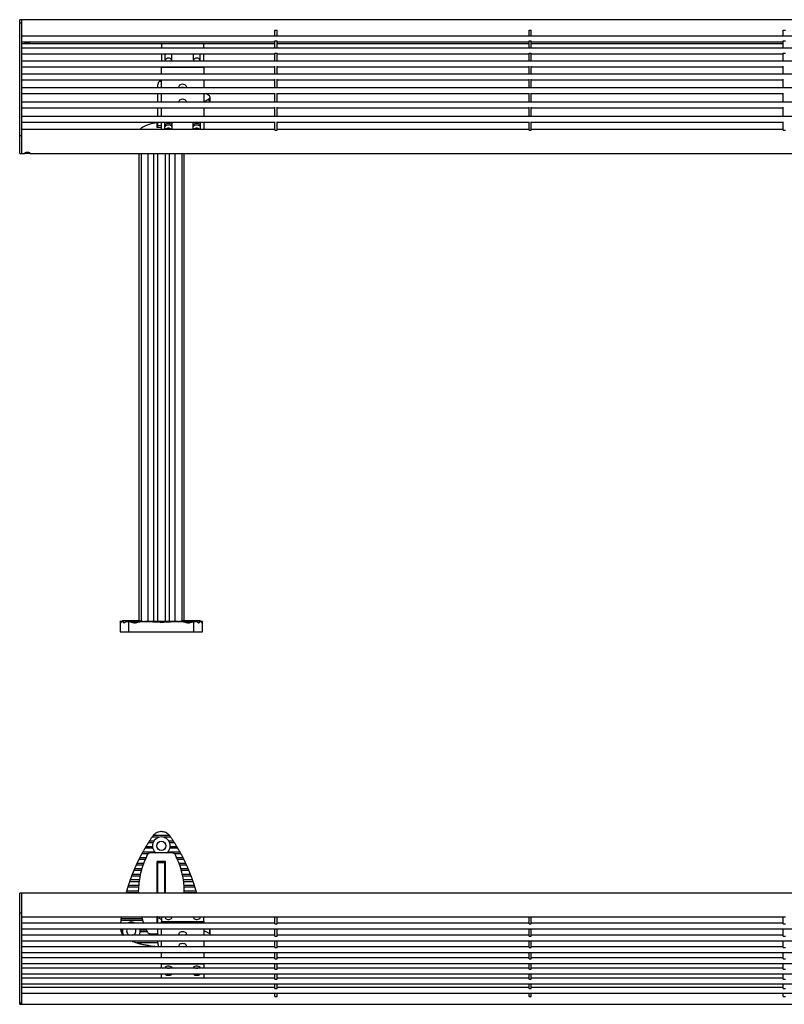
# Model space of a CAD drawing. Header units: millimetres. Extents: x 41 to 288, y 99 to 238.
# Tile 1 of 3: x 41 to 149, y 99 to 238. Entities that reach past the tile are written whole.
import ezdxf

# ---------------------------------------------------------------- set-up
doc = ezdxf.new("R2010")
doc.units = ezdxf.units.MM

msp = doc.modelspace()

# ---------------------------------------------------------------- linework, layer by layer
at = {"color": 7, "linetype": 'Continuous', "lineweight": 25}
for p, q in [((41.45, 238.37), (41.15, 238.37)), ((41.15, 237.95), (41.15, 238.37)), ((41.15, 237.95), (41.45, 237.95)), ((41.15, 222.01), (41.15, 237.95)), ((220.85, 238.37), (41.45, 238.37)), ((41.45, 237.95), (41.45, 238.37)), ((41.45, 238.26), (41.45, 238.37)), ((41.45, 237.95), (41.45, 238.26)), ((41.45, 222.01), (41.45, 237.95)), ((77.18, 236.91), (77.48, 236.91)), ((77.18, 236.07), (77.18, 236.91)), ((77.48, 236.07), (77.48, 236.91)), ((113.06, 236.91), (113.36, 236.91)), ((113.06, 236.07), (113.06, 236.91)), ((113.36, 236.07), (113.36, 236.91)), ((148.94, 236.91), (149.24, 236.91)), ((148.94, 236.07), (148.94, 236.91)), ((220.85, 236.07), (41.45, 236.07)), ((41.45, 235.27), (77.18, 235.27)), ((41.45, 235), (41.94, 235)), ((42.56, 235), (77.18, 235)), ((61.15, 235), (61.15, 234.34)), ((67.15, 234.34), (67.15, 235)), ((77.18, 235.39), (77.48, 235.39)), ((77.18, 234.34), (77.18, 235.39)), ((77.48, 234.34), (77.48, 235.39)), ((77.48, 235.27), (113.06, 235.27)), ((77.48, 235), (113.06, 235)), ((113.06, 235.39), (113.36, 235.39)), ((113.06, 234.34), (113.06, 235.39)), ((113.36, 234.34), (113.36, 235.39)), ((113.36, 235.27), (148.94, 235.27)), ((113.36, 235), (148.94, 235)), ((148.94, 235.39), (149.24, 235.39)), ((148.94, 234.34), (148.94, 235.39)), ((220.85, 234.34), (41.45, 234.34)), ((41.45, 233.54), (77.18, 233.54)), ((61.15, 233.54), (61.15, 232.54)), ((61.65, 233.54), (61.65, 232.77)), ((62.65, 232.77), (62.65, 233.54)), ((65.65, 233.54), (65.65, 232.77)), ((66.65, 232.77), (66.65, 233.54)), ((67.15, 232.54), (67.15, 233.54)), ((77.18, 233.64), (77.48, 233.64)), ((77.18, 232.54), (77.18, 233.64)), ((77.48, 232.54), (77.48, 233.64)), ((77.48, 233.54), (113.06, 233.54)), ((113.06, 233.64), (113.36, 233.64)), ((113.06, 232.54), (113.06, 233.64)), ((113.36, 232.54), (113.36, 233.64)), ((113.36, 233.54), (148.94, 233.54)), ((148.94, 233.64), (149.24, 233.64)), ((148.94, 232.54), (148.94, 233.64)), ((220.85, 232.54), (41.45, 232.54)), ((41.45, 231.74), (77.18, 231.74)), ((220.85, 230.67), (41.45, 230.67)), ((61.15, 231.74), (61.15, 231.66)), ((61.15, 230.67), (61.15, 231.66)), ((61.15, 231.66), (67.15, 231.66)), ((67.15, 231.74), (67.15, 231.66)), ((67.15, 231.66), (67.15, 230.67)), ((77.18, 230.67), (77.18, 231.83)), ((77.48, 230.67), (77.48, 231.83)), ((77.48, 231.74), (113.06, 231.74)), ((113.06, 230.67), (113.06, 231.83)), ((113.36, 230.67), (113.36, 231.83)), ((113.36, 231.74), (148.94, 231.74)), ((148.94, 230.67), (148.94, 231.83)), ((41.45, 229.87), (77.18, 229.87)), ((61.15, 228.74), (61.15, 229.87)), ((67.15, 229.87), (67.15, 228.74)), ((77.18, 228.74), (77.18, 229.96)), ((77.48, 228.74), (77.48, 229.96)), ((77.48, 229.87), (113.06, 229.87)), ((113.06, 228.74), (113.06, 229.96)), ((113.36, 228.74), (113.36, 229.96)), ((113.36, 229.87), (148.94, 229.87)), ((148.94, 228.74), (148.94, 229.96)), ((220.85, 228.74), (41.45, 228.74)), ((41.45, 227.94), (77.18, 227.94)), ((60.65, 228.74), (60.65, 229.2)), ((60.65, 226.75), (60.65, 227.94)), ((61.15, 226.75), (61.15, 227.94)), ((64.21, 228.8), (64.06, 228.8)), ((67.15, 227.94), (67.15, 226.75)), ((67.94, 227.62), (67.43, 227.94)), ((77.18, 226.75), (77.18, 228.02)), ((77.48, 226.75), (77.48, 228.02)), ((77.48, 227.94), (113.06, 227.94)), ((113.06, 226.75), (113.06, 228.02)), ((113.36, 226.75), (113.36, 228.02)), ((113.36, 227.94), (148.94, 227.94)), ((148.94, 226.75), (148.94, 228.02)), ((220.85, 226.75), (41.45, 226.75)), ((68.03, 226.82), (68.03, 227.44)), ((41.45, 225.95), (77.18, 225.95)), ((60.65, 224.7), (60.65, 225.95)), ((61.15, 224.7), (61.15, 225.95)), ((67.15, 225.95), (67.15, 224.7)), ((77.18, 224.7), (77.18, 226.03)), ((77.48, 224.7), (77.48, 226.03)), ((77.48, 225.95), (113.06, 225.95)), ((113.06, 224.7), (113.06, 226.03)), ((113.36, 224.7), (113.36, 226.03)), ((113.36, 225.95), (148.94, 225.95)), ((148.94, 224.7), (148.94, 226.03)), ((220.85, 224.7), (41.45, 224.7)), ((41.45, 223.9), (77.18, 223.9)), ((60.65, 223.39), (60.65, 223.9)), ((61.15, 222.88), (61.15, 223.9)), ((61.65, 222.88), (61.65, 223.76)), ((62.65, 223.76), (62.65, 222.88)), ((65.65, 222.88), (65.65, 223.76)), ((66.65, 223.76), (66.65, 222.88)), ((67.15, 223.9), (67.15, 222.88)), ((77.18, 222.78), (77.18, 223.98)), ((77.48, 222.78), (77.48, 223.98)), ((77.48, 223.9), (113.06, 223.9)), ((113.06, 222.78), (113.06, 223.98)), ((113.36, 222.78), (113.36, 223.98)), ((113.36, 223.9), (148.94, 223.9)), ((148.94, 222.78), (148.94, 223.98)), ((77.18, 222.88), (41.45, 222.88)), ((60.55, 223.18), (61.13, 223.19)), ((60.65, 223.18), (60.55, 223.18)), ((61.15, 223.39), (60.65, 223.39)), ((60.65, 223.18), (60.65, 223.39)), ((77.18, 222.78), (77.48, 222.78)), ((113.06, 222.88), (77.48, 222.88)), ((113.06, 222.78), (113.36, 222.78)), ((148.94, 222.88), (113.36, 222.88)), ((148.94, 222.78), (149.24, 222.78)), ((41.15, 222.01), (41.45, 222.01)), ((41.15, 219.51), (41.15, 222.01)), ((41.45, 219.51), (41.45, 222.01)), ((41.15, 219.51), (41.45, 219.51)), ((41.45, 219.51), (41.94, 219.51)), ((42.56, 219.51), (219.74, 219.51)), ((57.95, 219.51), (57.95, 153.57)), ((60.6, 219.51), (60.6, 153.46)), ((61.7, 219.51), (61.7, 153.46)), ((64.35, 153.57), (64.35, 219.51)), ((55.57, 153.46), (55.35, 153.46)), ((55.35, 153.41), (55.35, 153.45)), ((55.35, 153.41), (55.35, 151.97)), ((55.71, 153.46), (55.59, 153.46)), ((55.65, 153.57), (55.65, 153.46)), ((55.65, 153.57), (58.15, 153.57)), ((55.83, 153.33), (55.77, 153.33)), ((56.47, 153.46), (56.37, 153.46)), ((56.58, 151.97), (56.58, 153.44)), ((58.59, 153.46), (57.33, 153.46)), ((58.15, 153.46), (58.15, 153.57)), ((63.47, 153.46), (58.81, 153.46)), ((64.97, 153.46), (63.6, 153.46)), ((64.15, 153.57), (64.15, 153.46)), ((64.15, 153.57), (66.65, 153.57)), ((65.72, 151.97), (65.72, 153.44)), ((65.92, 153.46), (65.83, 153.46)), ((66.52, 153.33), (66.46, 153.33)), ((66.7, 153.46), (66.59, 153.46)), ((66.65, 153.46), (66.65, 153.57)), ((66.95, 153.46), (66.73, 153.46)), ((66.95, 151.97), (66.95, 153.41)), ((55.35, 151.97), (56.58, 151.97)), ((56.58, 151.97), (65.72, 151.97)), ((65.72, 151.97), (66.95, 151.97)), ((60.09, 122.46), (59.45, 122.46)), ((60.86, 123.01), (59.82, 123.01)), ((62.31, 123.24), (59.99, 123.24)), ((62.48, 123.01), (61.44, 123.01)), ((62.85, 122.46), (62.21, 122.46)), ((60.28, 120.89), (58.51, 120.89)), ((59.95, 121.44), (58.82, 121.44)), ((59.9, 121.67), (58.96, 121.67)), ((59.98, 122.22), (59.3, 122.22)), ((63.79, 120.89), (62.01, 120.89)), ((63, 122.22), (62.32, 122.22)), ((63.48, 121.44), (62.35, 121.44)), ((63.34, 121.67), (62.39, 121.67)), ((62.69, 120.79), (59.61, 120.79)), ((61.13, 119.59), (60.55, 119.57)), ((61.17, 119.59), (61.13, 119.59)), ((61.75, 119.57), (61.17, 119.59)), ((60.55, 118.43), (60.65, 118.43)), ((60.65, 118.15), (60.55, 118.16)), ((61.65, 119.41), (60.65, 119.41)), ((60.65, 115.13), (60.65, 119.41)), ((61.65, 115.13), (61.65, 119.41)), ((61.65, 118.43), (61.75, 118.43)), ((61.75, 118.16), (61.65, 118.15)), ((58.18, 117.51), (56.94, 117.51)), ((60.65, 118.05), (60.55, 118.03)), ((60.63, 117.34), (60.55, 117.34)), ((60.63, 115.13), (60.63, 117.34)), ((61.75, 118.03), (61.65, 118.05)), ((61.67, 115.13), (61.67, 117.34)), ((61.67, 117.34), (61.75, 117.34)), ((65.36, 117.51), (64.12, 117.51)), ((60.63, 116.14), (60.65, 116.15)), ((61.65, 116.12), (61.67, 116.12)), ((61.67, 115.88), (61.65, 115.89)), ((41.45, 115.13), (41.15, 115.13)), ((41.15, 112.33), (41.15, 115.13)), ((220.85, 115.13), (41.45, 115.13)), ((41.45, 112.33), (41.45, 115.13)), ((41.45, 112.83), (41.45, 115.13)), ((56.17, 115.16), (56.17, 115.13)), ((41.45, 112.33), (41.45, 112.83)), ((41.15, 112.33), (41.45, 112.33)), ((41.15, 99.63), (41.15, 112.33)), ((41.45, 99.63), (41.45, 112.33)), ((41.45, 111.76), (77.18, 111.76)), ((58.56, 111.24), (55.43, 111.24)), ((58.36, 111.76), (58.65, 110.87)), ((60.55, 110.87), (60.55, 111.76)), ((60.65, 111.76), (60.55, 111.76)), ((60.65, 110.87), (60.65, 111.76)), ((61.15, 111.76), (61.15, 111.12)), ((61.65, 111.76), (61.65, 111.72)), ((62.65, 111.72), (62.65, 111.76)), ((65.65, 111.76), (65.65, 111.72)), ((66.65, 111.72), (66.65, 111.76)), ((67.15, 111.12), (67.15, 111.76)), ((77.18, 111.78), (77.48, 111.78)), ((77.18, 110.76), (77.18, 111.78)), ((77.48, 110.76), (77.48, 111.78)), ((77.48, 111.76), (113.06, 111.76)), ((113.06, 111.78), (113.36, 111.78)), ((113.06, 110.76), (113.06, 111.78)), ((113.36, 110.76), (113.36, 111.78)), ((113.36, 111.76), (148.94, 111.76)), ((148.94, 111.78), (149.24, 111.78)), ((148.94, 110.76), (148.94, 111.78)), ((77.18, 110.87), (41.45, 110.87)), ((41.45, 110.07), (220.85, 110.07)), ((55.66, 109.9), (55.4, 109.9)), ((58.98, 110.07), (59.16, 109.67)), ((60.65, 109.17), (60.65, 110.07)), ((61.15, 110.87), (61.15, 111.12)), ((61.15, 111.12), (67.15, 111.12)), ((61.15, 109.17), (61.15, 110.07)), ((67.15, 111.12), (67.15, 110.87)), ((67.15, 110.07), (67.15, 109.17)), ((67.94, 110.07), (67.94, 109.4)), ((68.03, 110.04), (68.03, 110.07)), ((68.03, 109.26), (68.03, 110.04)), ((77.18, 110.76), (77.48, 110.76)), ((77.18, 109.05), (77.18, 110.07)), ((113.06, 110.87), (77.48, 110.87)), ((77.48, 109.05), (77.48, 110.07)), ((113.06, 110.76), (113.36, 110.76)), ((113.06, 109.05), (113.06, 110.07)), ((148.94, 110.87), (113.36, 110.87)), ((113.36, 109.05), (113.36, 110.07)), ((148.94, 110.76), (149.24, 110.76)), ((148.94, 109.05), (148.94, 110.07)), ((77.18, 109.17), (41.45, 109.17)), ((55.65, 109.67), (55.47, 109.67)), ((59.61, 109.39), (60.65, 109.39)), ((77.18, 109.05), (77.48, 109.05)), ((113.06, 109.17), (77.48, 109.17)), ((113.06, 109.05), (113.36, 109.05)), ((148.94, 109.17), (113.36, 109.17)), ((148.94, 109.05), (149.24, 109.05)), ((41.45, 108.37), (220.85, 108.37)), ((77.18, 107.54), (41.45, 107.54)), ((56.92, 108.37), (57.01, 108.34)), ((60.65, 108.05), (60.65, 108.37)), ((61.15, 107.54), (61.15, 108.37)), ((67.15, 108.37), (67.15, 107.54)), ((77.18, 107.42), (77.18, 108.37)), ((77.18, 107.42), (77.48, 107.42)), ((77.48, 107.42), (77.48, 108.37)), ((113.06, 107.54), (77.48, 107.54)), ((113.06, 107.42), (113.06, 108.37)), ((113.06, 107.42), (113.36, 107.42)), ((113.36, 107.42), (113.36, 108.37)), ((148.94, 107.54), (113.36, 107.54)), ((148.94, 107.42), (148.94, 108.37)), ((148.94, 107.42), (149.24, 107.42)), ((41.45, 106.74), (220.85, 106.74)), ((77.18, 105.99), (41.45, 105.99)), ((61.15, 105.99), (61.15, 106.74)), ((67.15, 106.74), (67.15, 105.99)), ((77.18, 105.86), (77.18, 106.74)), ((77.18, 105.86), (77.48, 105.86)), ((77.48, 105.86), (77.48, 106.74)), ((113.06, 105.99), (77.48, 105.99)), ((113.06, 105.86), (113.06, 106.74)), ((113.06, 105.86), (113.36, 105.86)), ((113.36, 105.86), (113.36, 106.74)), ((148.94, 105.99), (113.36, 105.99)), ((148.94, 105.86), (148.94, 106.74)), ((148.94, 105.86), (149.24, 105.86)), ((41.45, 105.19), (220.85, 105.19)), ((77.18, 104.52), (41.45, 104.52)), ((61.15, 105.19), (61.15, 105.13)), ((61.15, 104.52), (61.15, 105.13)), ((61.15, 105.13), (67.15, 105.13)), ((61.65, 104.52), (61.65, 104.54)), ((62.65, 104.54), (62.65, 104.52)), ((65.65, 104.52), (65.65, 104.54)), ((66.65, 104.54), (66.65, 104.52)), ((67.15, 105.19), (67.15, 105.13)), ((67.15, 105.13), (67.15, 104.52)), ((77.18, 104.37), (77.18, 105.19)), ((77.18, 104.37), (77.48, 104.37)), ((77.48, 104.37), (77.48, 105.19)), ((113.06, 104.52), (77.48, 104.52)), ((113.06, 104.37), (113.06, 105.19)), ((113.06, 104.37), (113.36, 104.37)), ((113.36, 104.37), (113.36, 105.19)), ((148.94, 104.52), (113.36, 104.52)), ((148.94, 104.37), (148.94, 105.19)), ((148.94, 104.37), (149.24, 104.37)), ((41.45, 103.72), (220.85, 103.72)), ((77.18, 103.13), (41.45, 103.13)), ((61.15, 103.13), (61.15, 103.72)), ((67.15, 103.72), (67.15, 103.13)), ((77.18, 102.97), (77.18, 103.72)), ((77.18, 102.97), (77.48, 102.97)), ((77.48, 102.97), (77.48, 103.72)), ((113.06, 103.13), (77.48, 103.13)), ((113.06, 102.97), (113.06, 103.72)), ((113.06, 102.97), (113.36, 102.97)), ((113.36, 102.97), (113.36, 103.72)), ((148.94, 103.13), (113.36, 103.13)), ((148.94, 102.97), (148.94, 103.72)), ((148.94, 102.97), (149.24, 102.97)), ((41.45, 102.33), (220.85, 102.33)), ((77.18, 101.82), (41.45, 101.82)), ((77.18, 101.65), (77.18, 102.33)), ((77.18, 101.65), (77.48, 101.65)), ((77.48, 101.65), (77.48, 102.33)), ((113.06, 101.82), (77.48, 101.82)), ((113.06, 101.65), (113.06, 102.33)), ((113.06, 101.65), (113.36, 101.65)), ((113.36, 101.65), (113.36, 102.33)), ((148.94, 101.82), (113.36, 101.82)), ((148.94, 101.65), (148.94, 102.33)), ((148.94, 101.65), (149.24, 101.65)), ((41.45, 101.02), (220.85, 101.02)), ((77.18, 100.52), (77.18, 101.02)), ((77.18, 100.52), (77.48, 100.52)), ((77.48, 100.52), (77.48, 101.02)), ((113.06, 100.52), (113.06, 101.02)), ((113.06, 100.52), (113.36, 100.52)), ((113.36, 100.52), (113.36, 101.02)), ((148.94, 100.52), (148.94, 101.02)), ((148.94, 100.52), (149.24, 100.52)), ((41.15, 99.63), (41.45, 99.63)), ((41.15, 99.43), (41.15, 99.63)), ((41.15, 99.43), (41.45, 99.43)), ((41.45, 99.43), (41.45, 99.63)), ((41.45, 99.43), (220.85, 99.43))]:
    msp.add_line(p, q, dxfattribs=at)
at = {"color": 8, "linetype": 'Continuous', "lineweight": 25}
for p, q in [((67.91, 226.75), (67.91, 227.25)), ((58.28, 219.51), (58.28, 153.46)), ((59.23, 219.51), (59.23, 153.46)), ((60.05, 219.51), (60.05, 153.46)), ((62.24, 219.51), (62.24, 153.46)), ((63.07, 219.51), (63.07, 153.46)), ((64.02, 219.51), (64.02, 153.46)), ((55.47, 153.33), (55.4, 153.33)), ((57.71, 153.33), (57.01, 153.33)), ((65.29, 153.33), (64.59, 153.33)), ((66.9, 153.33), (66.83, 153.33)), ((58.88, 119.87), (57.97, 119.87)), ((58.98, 120.1), (58.09, 120.1)), ((59.27, 120.65), (58.38, 120.65)), ((63.92, 120.65), (63.04, 120.65)), ((64.21, 120.1), (63.32, 120.1)), ((64.33, 119.87), (63.42, 119.87)), ((58.33, 118.3), (57.25, 118.3)), ((58.39, 118.53), (57.35, 118.53)), ((58.58, 119.08), (57.59, 119.08)), ((58.66, 119.32), (57.7, 119.32)), ((64.59, 119.32), (63.64, 119.32)), ((64.7, 119.08), (63.72, 119.08)), ((64.95, 118.53), (63.9, 118.53)), ((65.05, 118.3), (63.97, 118.3)), ((58.02, 116.73), (56.66, 116.73)), ((58.05, 116.97), (56.74, 116.97)), ((58.2, 117.75), (57.03, 117.75)), ((65.27, 117.75), (64.09, 117.75)), ((65.56, 116.97), (64.25, 116.97)), ((65.64, 116.73), (64.28, 116.73)), ((57.91, 115.4), (56.24, 115.4)), ((57.94, 115.95), (56.4, 115.95)), ((57.95, 116.18), (56.48, 116.18)), ((65.82, 116.18), (64.35, 116.18)), ((65.9, 115.95), (64.36, 115.95)), ((66.06, 115.4), (64.38, 115.4)), ((57.9, 115.16), (56.17, 115.16)), ((66.12, 115.16), (64.39, 115.16)), ((58.46, 111.47), (55.45, 111.47)), ((59.06, 109.9), (58.14, 109.9)), ((59.16, 109.67), (58.14, 109.67)), ((60.65, 108.34), (57.01, 108.34)), ((60.65, 108.1), (57.71, 108.1))]:
    msp.add_line(p, q, dxfattribs=at)
at = {"color": 7, "linetype": 'Continuous', "lineweight": 25, "flags": 128}
for points in [[(61.72, 233.54), (61.67, 233.45), (61.65, 233.34)], [(62.65, 233.34), (62.63, 233.45), (62.58, 233.54)], [(65.72, 233.54), (65.67, 233.45), (65.65, 233.34)], [(66.65, 233.34), (66.63, 233.45), (66.58, 233.54)], [(63.7, 228.74), (63.68, 228.78), (63.65, 228.88), (63.66, 228.99), (63.71, 229.09), (63.78, 229.18), (63.89, 229.25), (64.01, 229.29), (64.15, 229.3)], [(64.15, 229.3), (64.28, 229.29), (64.41, 229.25), (64.51, 229.18), (64.59, 229.09), (64.64, 228.99), (64.65, 228.88), (64.62, 228.78), (64.6, 228.74)], [(63.65, 226.75), (63.65, 226.77), (63.66, 226.88), (63.71, 226.98), (63.78, 227.07), (63.89, 227.13), (64.01, 227.18), (64.15, 227.19)], [(64.15, 227.19), (64.28, 227.18), (64.41, 227.13), (64.51, 227.07), (64.59, 226.98), (64.64, 226.88), (64.65, 226.77), (64.64, 226.75)], [(67.14, 226.75), (67.33, 226.86), (67.91, 227.25)], [(61.65, 223.76), (61.67, 223.87), (61.68, 223.9)], [(61.65, 223.39), (61.67, 223.5), (61.73, 223.6), (61.82, 223.68), (61.94, 223.74), (62.08, 223.77), (62.22, 223.77), (62.36, 223.74), (62.48, 223.68), (62.57, 223.6), (62.63, 223.5), (62.65, 223.39)], [(62.62, 223.9), (62.63, 223.87), (62.65, 223.76)], [(65.65, 223.76), (65.67, 223.87), (65.68, 223.9)], [(65.65, 223.39), (65.67, 223.5), (65.73, 223.6), (65.82, 223.68), (65.94, 223.74), (66.08, 223.77), (66.22, 223.77), (66.36, 223.74), (66.48, 223.68), (66.57, 223.6), (66.63, 223.5), (66.65, 223.39)], [(66.62, 223.9), (66.63, 223.87), (66.65, 223.76)], [(61.8, 222.88), (61.74, 222.94), (61.68, 223.03), (61.65, 223.13), (61.66, 223.24), (61.71, 223.34), (61.78, 223.43), (61.89, 223.5), (62.01, 223.54), (62.15, 223.55)], [(62.15, 223.55), (62.28, 223.54), (62.41, 223.5), (62.51, 223.43), (62.59, 223.34), (62.64, 223.24), (62.65, 223.13), (62.62, 223.03), (62.56, 222.94), (62.5, 222.88)], [(65.8, 222.88), (65.74, 222.94), (65.68, 223.03), (65.65, 223.13), (65.66, 223.24), (65.71, 223.34), (65.78, 223.43), (65.89, 223.5), (66.01, 223.54), (66.15, 223.55)], [(66.15, 223.55), (66.28, 223.54), (66.41, 223.5), (66.51, 223.43), (66.59, 223.34), (66.64, 223.24), (66.65, 223.13), (66.62, 223.03), (66.56, 222.94), (66.5, 222.88)], [(60.55, 118.34), (60.64, 118.33), (60.65, 118.33)], [(61.65, 118.33), (61.65, 118.33), (61.75, 118.34)], [(61.65, 111.72), (61.67, 111.63), (61.73, 111.55), (61.82, 111.48), (61.94, 111.43), (62.08, 111.41), (62.22, 111.41), (62.36, 111.43), (62.48, 111.48), (62.57, 111.55), (62.63, 111.63), (62.65, 111.72)], [(65.65, 111.72), (65.67, 111.63), (65.73, 111.55), (65.82, 111.48), (65.94, 111.43), (66.08, 111.41), (66.22, 111.41), (66.36, 111.43), (66.48, 111.48), (66.57, 111.55), (66.63, 111.63), (66.65, 111.72)], [(67.94, 109.4), (67.36, 109.69), (67.15, 109.78)], [(63.83, 109.17), (63.74, 109.23), (63.68, 109.3), (63.65, 109.39), (63.66, 109.47), (63.71, 109.55), (63.78, 109.62), (63.89, 109.67), (64.01, 109.71), (64.15, 109.72)], [(64.15, 109.72), (64.28, 109.71), (64.41, 109.67), (64.51, 109.62), (64.59, 109.55), (64.64, 109.47), (64.65, 109.39), (64.62, 109.3), (64.56, 109.23), (64.47, 109.17)], [(63.74, 107.54), (63.74, 107.55), (63.68, 107.62), (63.65, 107.7), (63.66, 107.79), (63.71, 107.87), (63.78, 107.94), (63.89, 107.99), (64.01, 108.02), (64.15, 108.04)], [(64.15, 108.04), (64.28, 108.02), (64.41, 107.99), (64.51, 107.94), (64.59, 107.87), (64.64, 107.79), (64.65, 107.7), (64.62, 107.62), (64.56, 107.55), (64.55, 107.54)], [(61.65, 104.54), (61.67, 104.63), (61.73, 104.71), (61.82, 104.77), (61.94, 104.82), (62.08, 104.85), (62.22, 104.85), (62.36, 104.82), (62.48, 104.77), (62.57, 104.71), (62.63, 104.63), (62.65, 104.54)], [(65.65, 104.54), (65.67, 104.63), (65.73, 104.71), (65.82, 104.77), (65.94, 104.82), (66.08, 104.85), (66.22, 104.85), (66.36, 104.82), (66.48, 104.77), (66.57, 104.71), (66.63, 104.63), (66.65, 104.54)], [(62.63, 103.72), (62.63, 103.7), (62.57, 103.62), (62.48, 103.56), (62.36, 103.51), (62.22, 103.48), (62.08, 103.48), (61.94, 103.51), (61.82, 103.56), (61.73, 103.62), (61.67, 103.7), (61.66, 103.72)], [(66.63, 103.72), (66.63, 103.7), (66.57, 103.62), (66.48, 103.56), (66.36, 103.51), (66.22, 103.48), (66.08, 103.48), (65.94, 103.51), (65.82, 103.56), (65.73, 103.62), (65.67, 103.7), (65.66, 103.72)]]:
    msp.add_lwpolyline(points, dxfattribs=at)
at = {"color": 7, "linetype": 'Continuous', "lineweight": 25}
msp.add_circle((61.15, 121.79), 0.65, dxfattribs=at)
for centre, radius, start, end in [((62, 232.78), 0.347, 181.4794, 225.164), ((62.12, 232.44), 0.499, 86.5003, 153.8411), ((62.18, 232.45), 0.491, 25.5035, 94.1552), ((62.3, 232.78), 0.347, 314.836, 358.5206), ((66, 232.78), 0.347, 181.4794, 225.164), ((66.12, 232.44), 0.499, 86.5003, 153.8411), ((66.18, 232.45), 0.491, 25.5035, 94.1552), ((66.3, 232.78), 0.347, 314.836, 358.5206), ((64.14, 228.21), 0.594, 89.4531, 117.1968), ((64.15, 228.21), 0.594, 62.8032, 90.5469), ((67.8, 227.44), 0.228, 300.3841, 50.3841), ((67.82, 226.82), 0.211, 339.6666, 359.8737), ((62.13, 222.5), 0.553, 88.4304, 132.0076), ((62.16, 222.5), 0.553, 47.9924, 91.5696), ((66.13, 222.5), 0.553, 88.4304, 132.0076), ((66.16, 222.5), 0.553, 47.9924, 91.5696), ((61.15, 121.79), 1.25, 90, 234.2258), ((61.15, 121.79), 1.25, 306.0744, 90), ((56.9, 109.77), 1.25, 166.2823, 208.9084), ((56.9, 109.77), 0.65, 152.8685, 248.3783), ((56.9, 109.77), 1.25, 90, 118.701), ((56.9, 109.77), 1.25, 61.299, 90), ((56.9, 109.77), 0.65, 291.6217, 27.1315), ((56.9, 109.77), 1.25, 331.0916, 13.7177), ((67.87, 109.26), 0.156, 322.9643, 61.5134), ((62.11, 105.08), 0.563, 224.8896, 270.208), ((62.19, 105.1), 0.58, 270.4844, 314.4179), ((66.11, 105.08), 0.563, 224.8896, 270.208), ((66.19, 105.1), 0.58, 270.4844, 314.4179)]:
    msp.add_arc(centre, radius, start, end, dxfattribs=at)
for points, knots in [([(42.25, 235.01), (42.2, 235.01), (42.12, 235.01), (42, 235), (41.91, 235), (41.85, 235.01), (41.84, 235.03), (41.88, 235.05), (41.95, 235.09), (42.06, 235.11), (42.19, 235.13), (42.33, 235.13), (42.45, 235.11), (42.56, 235.08), (42.63, 235.05), (42.66, 235.02), (42.64, 235.01), (42.58, 235), (42.48, 235), (42.37, 235.01), (42.29, 235.01), (42.25, 235.01)], [0, 0, 0, 0, 0.052652, 0.105267, 0.158823, 0.213035, 0.266245, 0.318399, 0.370999, 0.424882, 0.478965, 0.531753, 0.583793, 0.636772, 0.690923, 0.744681, 0.797129, 0.849357, 0.902739, 0.956967, 1, 1, 1, 1]), ([(61.15, 229.8), (61.13, 229.79), (61.07, 229.77), (60.97, 229.71), (60.85, 229.63), (60.74, 229.51), (60.67, 229.36), (60.65, 229.25), (60.65, 229.2)], [0, 0, 0, 0, 0.05228, 0.208417, 0.371303, 0.557498, 0.767055, 1, 1, 1, 1]), ([(60.55, 223.83), (60.38, 223.81), (60.05, 223.77), (59.54, 223.63), (59.06, 223.46), (58.61, 223.24), (58.29, 223.05), (58.11, 222.92), (58.06, 222.88)], [0, 0, 0, 0, 0.186939, 0.375073, 0.590383, 0.752038, 0.931513, 1, 1, 1, 1]), ([(60.55, 223.18), (60.55, 223.29), (60.55, 223.51), (60.55, 223.71), (60.55, 223.83), (60.55, 223.83), (60.55, 223.82)], [0, 0, 0, 0, 0.2739171, 0.5497715, 0.8263021, 1, 1, 1, 1]), ([(42.25, 219.52), (42.2, 219.52), (42.12, 219.52), (42, 219.52), (41.91, 219.51), (41.85, 219.52), (41.84, 219.54), (41.88, 219.57), (41.95, 219.6), (42.06, 219.63), (42.19, 219.64), (42.33, 219.64), (42.45, 219.62), (42.56, 219.59), (42.63, 219.56), (42.66, 219.53), (42.64, 219.52), (42.58, 219.51), (42.48, 219.52), (42.37, 219.52), (42.29, 219.52), (42.25, 219.52)], [0, 0, 0, 0, 0.0526516, 0.1052667, 0.1588231, 0.2130351, 0.266245, 0.3183985, 0.3709985, 0.4248819, 0.4789655, 0.5317532, 0.5837931, 0.6367716, 0.6909232, 0.744681, 0.7971289, 0.8493575, 0.9027385, 0.9569667, 1, 1, 1, 1]), ([(55.36, 153.46), (55.36, 153.46), (55.36, 153.46), (55.37, 153.43), (55.39, 153.38), (55.4, 153.34), (55.4, 153.33)], [0, 0, 0, 0, 0.1121487, 0.4788505, 0.8520085, 1, 1, 1, 1]), ([(55.4, 153.33), (55.4, 153.32), (55.41, 153.29), (55.42, 153.27), (55.43, 153.27), (55.45, 153.28), (55.46, 153.3), (55.47, 153.32), (55.47, 153.33)], [0, 0, 0, 0, 0.168287, 0.350745, 0.538808, 0.733052, 0.930594, 1, 1, 1, 1]), ([(55.47, 153.33), (55.48, 153.35), (55.5, 153.41), (55.55, 153.46), (55.61, 153.47), (55.68, 153.43), (55.74, 153.38), (55.77, 153.33), (55.77, 153.33)], [0, 0, 0, 0, 0.1683125, 0.3416951, 0.5263558, 0.731673, 0.9561733, 1, 1, 1, 1]), ([(55.71, 153.46), (55.72, 153.46), (55.74, 153.45), (55.79, 153.41), (55.82, 153.35), (55.83, 153.33)], [0, 0, 0, 0, 0.2555816, 0.6277841, 1, 1, 1, 1]), ([(55.77, 153.33), (55.78, 153.31), (55.81, 153.29), (55.85, 153.27), (55.91, 153.27), (55.96, 153.29), (55.98, 153.32), (55.99, 153.33)], [0, 0, 0, 0, 0.179748, 0.400492, 0.624765, 0.890317, 1, 1, 1, 1]), ([(55.83, 153.33), (55.84, 153.32), (55.85, 153.3), (55.87, 153.28), (55.89, 153.27), (55.91, 153.27), (55.92, 153.27)], [0, 0, 0, 0, 0.14618, 0.468078, 0.83995, 1, 1, 1, 1]), ([(55.99, 153.33), (56.03, 153.36), (56.12, 153.44), (56.32, 153.47), (56.49, 153.45), (56.58, 153.44)], [0, 0, 0, 0, 0.244061, 0.576475, 1, 1, 1, 1]), ([(56.47, 153.45), (56.5, 153.46), (56.64, 153.46), (56.91, 153.44), (57.17, 153.46), (57.3, 153.46), (57.33, 153.46)], [0, 0, 0, 0, 0.124274, 0.497873, 0.897696, 1, 1, 1, 1]), ([(56.58, 153.44), (56.65, 153.43), (56.8, 153.41), (56.94, 153.35), (57.01, 153.33)], [0, 0, 0, 0, 0.4954427, 1, 1, 1, 1]), ([(57.01, 153.33), (57.06, 153.31), (57.21, 153.26), (57.44, 153.27), (57.63, 153.3), (57.7, 153.32), (57.71, 153.33)], [0, 0, 0, 0, 0.200965, 0.698811, 0.928835, 1, 1, 1, 1]), ([(57.71, 153.33), (57.8, 153.35), (57.98, 153.41), (58.35, 153.45), (58.81, 153.47), (59.56, 153.44), (60.35, 153.39), (61.16, 153.37), (61.81, 153.38), (62.45, 153.42), (63.1, 153.46), (63.67, 153.47), (64.1, 153.44), (64.38, 153.39), (64.52, 153.35), (64.59, 153.33)], [0, 0, 0, 0, 0.040871, 0.082564, 0.163554, 0.245181, 0.410319, 0.502222, 0.594129, 0.686408, 0.779386, 0.872764, 0.935777, 0.967725, 1, 1, 1, 1]), ([(64.59, 153.33), (64.6, 153.32), (64.68, 153.29), (64.83, 153.27), (65.01, 153.27), (65.17, 153.28), (65.25, 153.31), (65.29, 153.33)], [0, 0, 0, 0, 0.0712185, 0.3439675, 0.6173116, 0.8389433, 1, 1, 1, 1]), ([(64.97, 153.45), (65, 153.46), (65.14, 153.46), (65.41, 153.44), (65.67, 153.46), (65.8, 153.46), (65.83, 153.46)], [0, 0, 0, 0, 0.124274, 0.497873, 0.897696, 1, 1, 1, 1]), ([(65.29, 153.33), (65.36, 153.35), (65.5, 153.41), (65.64, 153.43), (65.72, 153.44)], [0, 0, 0, 0, 0.493973, 1, 1, 1, 1]), ([(65.72, 153.44), (65.82, 153.45), (65.99, 153.47), (66.19, 153.43), (66.27, 153.36), (66.31, 153.33)], [0, 0, 0, 0, 0.4818592, 0.7573079, 1, 1, 1, 1]), ([(66.31, 153.33), (66.32, 153.31), (66.36, 153.28), (66.42, 153.27), (66.47, 153.28), (66.51, 153.3), (66.52, 153.32), (66.52, 153.33)], [0, 0, 0, 0, 0.220437, 0.487295, 0.755131, 0.93764, 1, 1, 1, 1]), ([(66.38, 153.27), (66.39, 153.27), (66.4, 153.27), (66.43, 153.28), (66.45, 153.31), (66.46, 153.32), (66.46, 153.33)], [0, 0, 0, 0, 0.115733, 0.550337, 0.91043, 1, 1, 1, 1]), ([(66.46, 153.33), (66.47, 153.35), (66.5, 153.39), (66.55, 153.45), (66.58, 153.45), (66.59, 153.46)], [0, 0, 0, 0, 0.2386713, 0.6281924, 1, 1, 1, 1]), ([(66.52, 153.33), (66.55, 153.36), (66.6, 153.42), (66.68, 153.46), (66.75, 153.46), (66.8, 153.41), (66.82, 153.35), (66.83, 153.33)], [0, 0, 0, 0, 0.213619, 0.4266, 0.653651, 0.863443, 1, 1, 1, 1]), ([(66.83, 153.33), (66.83, 153.32), (66.84, 153.3), (66.85, 153.27), (66.87, 153.27), (66.88, 153.28), (66.89, 153.3), (66.9, 153.32), (66.9, 153.33)], [0, 0, 0, 0, 0.142796, 0.330331, 0.52609, 0.723244, 0.915637, 1, 1, 1, 1]), ([(66.9, 153.33), (66.9, 153.36), (66.92, 153.41), (66.93, 153.46), (66.94, 153.46), (66.94, 153.46)], [0, 0, 0, 0, 0.3785146, 0.7570517, 1, 1, 1, 1]), ([(66.94, 153.46), (66.95, 153.45), (66.95, 153.44), (66.95, 153.42), (66.95, 153.41)], [0, 0, 0, 0, 0.840727, 1, 1, 1, 1]), ([(62.31, 123.24), (62.28, 123.27), (62.23, 123.34), (62.08, 123.47), (61.89, 123.6), (61.67, 123.71), (61.47, 123.76), (61.27, 123.79), (61.03, 123.8), (60.79, 123.76), (60.55, 123.67), (60.37, 123.58), (60.2, 123.46), (60.07, 123.34), (60.01, 123.27), (59.99, 123.24)], [0, 0, 0, 0, 0.051374, 0.117594, 0.218813, 0.303469, 0.390306, 0.454694, 0.520814, 0.650897, 0.725997, 0.802638, 0.877182, 0.952342, 1, 1, 1, 1]), ([(59.45, 122.46), (59.44, 122.45), (59.43, 122.42), (59.39, 122.37), (59.36, 122.31), (59.32, 122.26), (59.31, 122.23), (59.3, 122.22)], [0, 0, 0, 0, 0.192362, 0.383872, 0.60059, 0.830166, 1, 1, 1, 1]), ([(59.82, 123.01), (59.8, 122.98), (59.76, 122.92), (59.68, 122.8), (59.59, 122.67), (59.51, 122.54), (59.47, 122.48), (59.45, 122.46)], [0, 0, 0, 0, 0.1939019, 0.3868908, 0.6073828, 0.8401889, 1, 1, 1, 1]), ([(59.92, 123.15), (59.91, 123.13), (59.88, 123.09), (59.84, 123.04), (59.83, 123.02), (59.82, 123.01)], [0, 0, 0, 0, 0.400383, 0.791971, 1, 1, 1, 1]), ([(59.99, 123.24), (59.98, 123.23), (59.95, 123.2), (59.93, 123.17), (59.92, 123.15)], [0, 0, 0, 0, 0.598868, 1, 1, 1, 1]), ([(62.38, 123.15), (62.36, 123.17), (62.34, 123.21), (62.32, 123.23), (62.31, 123.24)], [0, 0, 0, 0, 0.594887, 1, 1, 1, 1]), ([(62.48, 123.01), (62.47, 123.02), (62.45, 123.05), (62.42, 123.1), (62.39, 123.13), (62.38, 123.15)], [0, 0, 0, 0, 0.31761, 0.633657, 1, 1, 1, 1]), ([(62.85, 122.46), (62.83, 122.49), (62.79, 122.55), (62.71, 122.67), (62.62, 122.79), (62.54, 122.92), (62.5, 122.98), (62.48, 123.01)], [0, 0, 0, 0, 0.189975, 0.379072, 0.594696, 0.827094, 1, 1, 1, 1]), ([(63, 122.22), (62.99, 122.24), (62.97, 122.26), (62.94, 122.31), (62.91, 122.37), (62.87, 122.42), (62.85, 122.45), (62.85, 122.46)], [0, 0, 0, 0, 0.190777, 0.380718, 0.595487, 0.82488, 1, 1, 1, 1]), ([(58.51, 120.89), (58.5, 120.88), (58.49, 120.87), (58.47, 120.83), (58.44, 120.78), (58.41, 120.72), (58.39, 120.68), (58.38, 120.66), (58.38, 120.65)], [0, 0, 0, 0, 0.092728, 0.268264, 0.465515, 0.680083, 0.897229, 1, 1, 1, 1]), ([(58.82, 121.44), (58.8, 121.41), (58.77, 121.35), (58.7, 121.23), (58.63, 121.1), (58.56, 120.98), (58.52, 120.92), (58.51, 120.89)], [0, 0, 0, 0, 0.192247, 0.383782, 0.595334, 0.816495, 1, 1, 1, 1]), ([(58.96, 121.67), (58.95, 121.66), (58.94, 121.64), (58.91, 121.58), (58.87, 121.53), (58.84, 121.48), (58.83, 121.45), (58.82, 121.44)], [0, 0, 0, 0, 0.1916593, 0.3825667, 0.5949914, 0.8187401, 1, 1, 1, 1]), ([(59.3, 122.22), (59.28, 122.19), (59.24, 122.13), (59.17, 122.01), (59.09, 121.88), (59.01, 121.76), (58.98, 121.7), (58.96, 121.67)], [0, 0, 0, 0, 0.193017, 0.385224, 0.60093, 0.82756, 1, 1, 1, 1]), ([(63.34, 121.67), (63.32, 121.7), (63.29, 121.76), (63.21, 121.88), (63.13, 122.01), (63.06, 122.13), (63.02, 122.19), (63, 122.22)], [0, 0, 0, 0, 0.189532, 0.378288, 0.589743, 0.815934, 1, 1, 1, 1]), ([(63.48, 121.44), (63.47, 121.45), (63.46, 121.48), (63.43, 121.53), (63.39, 121.58), (63.36, 121.63), (63.35, 121.66), (63.34, 121.67)], [0, 0, 0, 0, 0.1902514, 0.3797642, 0.5904836, 0.8140408, 1, 1, 1, 1]), ([(63.79, 120.89), (63.78, 120.92), (63.74, 120.98), (63.68, 121.09), (63.61, 121.22), (63.53, 121.34), (63.5, 121.41), (63.48, 121.44)], [0, 0, 0, 0, 0.1891463, 0.3776095, 0.5854362, 0.8061505, 1, 1, 1, 1]), ([(63.92, 120.65), (63.92, 120.66), (63.91, 120.68), (63.89, 120.71), (63.86, 120.76), (63.83, 120.82), (63.81, 120.86), (63.8, 120.88), (63.79, 120.89)], [0, 0, 0, 0, 0.09659, 0.271815, 0.468077, 0.681871, 0.899457, 1, 1, 1, 1]), ([(57.97, 119.87), (57.95, 119.84), (57.93, 119.78), (57.87, 119.67), (57.81, 119.54), (57.75, 119.41), (57.72, 119.35), (57.7, 119.32)], [0, 0, 0, 0, 0.190977, 0.381415, 0.586185, 0.798186, 1, 1, 1, 1]), ([(59.16, 120.51), (59.01, 120.18), (58.7, 119.52), (58.35, 118.47), (58.09, 117.37), (57.95, 116.27), (57.88, 115.51), (57.9, 115.14), (57.9, 115.13)], [0, 0, 0, 0, 0.195718, 0.392996, 0.595228, 0.799182, 0.994899, 1, 1, 1, 1]), ([(58.09, 120.1), (58.08, 120.09), (58.07, 120.07), (58.04, 120.02), (58.02, 119.96), (57.99, 119.91), (57.98, 119.88), (57.97, 119.87)], [0, 0, 0, 0, 0.1905054, 0.3804372, 0.5858629, 0.7998763, 1, 1, 1, 1]), ([(58.38, 120.65), (58.37, 120.64), (58.35, 120.6), (58.31, 120.52), (58.24, 120.4), (58.18, 120.28), (58.12, 120.17), (58.1, 120.12), (58.09, 120.1)], [0, 0, 0, 0, 0.083426, 0.258896, 0.455134, 0.667695, 0.882621, 1, 1, 1, 1]), ([(59.61, 120.79), (59.55, 120.79), (59.44, 120.78), (59.29, 120.69), (59.2, 120.59), (59.17, 120.53), (59.16, 120.51)], [0, 0, 0, 0, 0.302562, 0.605124, 0.907685, 1, 1, 1, 1]), ([(60.55, 115.13), (60.55, 115.28), (60.55, 115.76), (60.55, 116.58), (60.55, 117.58), (60.55, 118.59), (60.55, 119.24), (60.55, 119.57)], [0, 0, 0, 0, 0.096868, 0.321591, 0.547276, 0.773131, 1, 1, 1, 1]), ([(61.75, 115.13), (61.75, 115.28), (61.75, 115.76), (61.75, 116.58), (61.75, 117.58), (61.75, 118.59), (61.75, 119.24), (61.75, 119.57)], [0, 0, 0, 0, 0.096868, 0.321591, 0.547276, 0.773131, 1, 1, 1, 1]), ([(63.14, 120.51), (63.11, 120.56), (63.05, 120.66), (62.91, 120.75), (62.78, 120.79), (62.71, 120.79), (62.69, 120.79)], [0, 0, 0, 0, 0.302559, 0.605116, 0.907679, 1, 1, 1, 1]), ([(64.39, 115.13), (64.39, 115.46), (64.37, 116.17), (64.23, 117.25), (63.98, 118.36), (63.62, 119.46), (63.3, 120.16), (63.14, 120.51)], [0, 0, 0, 0, 0.1780886, 0.3803292, 0.5842914, 0.7912229, 1, 1, 1, 1]), ([(64.21, 120.1), (64.2, 120.12), (64.18, 120.17), (64.13, 120.27), (64.06, 120.39), (64, 120.52), (63.95, 120.61), (63.93, 120.64), (63.92, 120.65)], [0, 0, 0, 0, 0.132539, 0.311863, 0.510511, 0.723952, 0.938291, 1, 1, 1, 1]), ([(64.33, 119.87), (64.32, 119.88), (64.31, 119.91), (64.29, 119.96), (64.26, 120.01), (64.23, 120.06), (64.22, 120.09), (64.21, 120.1)], [0, 0, 0, 0, 0.1893866, 0.3782104, 0.5823186, 0.7961462, 1, 1, 1, 1]), ([(64.59, 119.32), (64.58, 119.35), (64.55, 119.41), (64.5, 119.52), (64.44, 119.65), (64.38, 119.77), (64.35, 119.84), (64.33, 119.87)], [0, 0, 0, 0, 0.1885107, 0.3765059, 0.578391, 0.7899686, 1, 1, 1, 1]), ([(57.25, 118.3), (57.24, 118.27), (57.22, 118.21), (57.17, 118.1), (57.12, 117.98), (57.07, 117.85), (57.04, 117.78), (57.03, 117.75)], [0, 0, 0, 0, 0.18998, 0.379567, 0.579136, 0.78391, 1, 1, 1, 1]), ([(57.35, 118.53), (57.35, 118.52), (57.34, 118.5), (57.31, 118.45), (57.29, 118.4), (57.27, 118.34), (57.26, 118.31), (57.25, 118.3)], [0, 0, 0, 0, 0.189605, 0.378787, 0.578855, 0.7852, 1, 1, 1, 1]), ([(57.59, 119.08), (57.59, 119.07), (57.57, 119.03), (57.53, 118.95), (57.48, 118.83), (57.42, 118.7), (57.38, 118.6), (57.36, 118.55), (57.35, 118.53)], [0, 0, 0, 0, 0.094038, 0.272871, 0.46734, 0.673241, 0.880054, 1, 1, 1, 1]), ([(57.7, 119.32), (57.7, 119.31), (57.69, 119.29), (57.67, 119.25), (57.65, 119.2), (57.62, 119.15), (57.61, 119.11), (57.6, 119.09), (57.59, 119.08)], [0, 0, 0, 0, 0.116296, 0.296313, 0.492705, 0.700732, 0.908839, 1, 1, 1, 1]), ([(64.7, 119.08), (64.7, 119.09), (64.69, 119.11), (64.67, 119.15), (64.65, 119.2), (64.62, 119.26), (64.61, 119.3), (64.6, 119.31), (64.59, 119.32)], [0, 0, 0, 0, 0.119502, 0.299114, 0.494611, 0.702091, 0.910688, 1, 1, 1, 1]), ([(64.95, 118.53), (64.94, 118.56), (64.92, 118.61), (64.87, 118.71), (64.82, 118.83), (64.76, 118.95), (64.72, 119.04), (64.71, 119.08), (64.7, 119.08)], [0, 0, 0, 0, 0.147186, 0.32908, 0.525306, 0.731779, 0.938141, 1, 1, 1, 1]), ([(65.05, 118.3), (65.04, 118.31), (65.03, 118.34), (65.01, 118.39), (64.99, 118.44), (64.96, 118.49), (64.95, 118.52), (64.95, 118.53)], [0, 0, 0, 0, 0.188715, 0.377016, 0.576061, 0.78224, 1, 1, 1, 1]), ([(65.27, 117.75), (65.26, 117.78), (65.23, 117.84), (65.19, 117.95), (65.14, 118.07), (65.09, 118.2), (65.06, 118.27), (65.05, 118.3)], [0, 0, 0, 0, 0.1880207, 0.3756676, 0.5729974, 0.7773972, 1, 1, 1, 1]), ([(56.66, 116.73), (56.65, 116.7), (56.63, 116.65), (56.59, 116.53), (56.55, 116.41), (56.51, 116.29), (56.49, 116.22), (56.48, 116.19), (56.48, 116.18)], [0, 0, 0, 0, 0.189076, 0.37788, 0.573341, 0.772324, 0.968061, 1, 1, 1, 1]), ([(56.74, 116.97), (56.73, 116.95), (56.73, 116.93), (56.71, 116.88), (56.69, 116.83), (56.67, 116.78), (56.66, 116.75), (56.66, 116.73), (56.66, 116.73)], [0, 0, 0, 0, 0.188791, 0.377286, 0.573134, 0.773347, 0.970492, 1, 1, 1, 1]), ([(56.94, 117.51), (56.93, 117.5), (56.92, 117.46), (56.89, 117.37), (56.84, 117.25), (56.8, 117.13), (56.76, 117.03), (56.74, 116.98), (56.74, 116.97)], [0, 0, 0, 0, 0.103872, 0.285366, 0.478114, 0.678523, 0.879024, 1, 1, 1, 1]), ([(57.03, 117.75), (57.03, 117.74), (57.02, 117.72), (57, 117.68), (56.98, 117.63), (56.96, 117.58), (56.95, 117.54), (56.94, 117.52), (56.94, 117.51)], [0, 0, 0, 0, 0.136273, 0.319235, 0.513957, 0.716179, 0.917445, 1, 1, 1, 1]), ([(65.36, 117.51), (65.35, 117.52), (65.35, 117.54), (65.33, 117.59), (65.31, 117.64), (65.29, 117.69), (65.28, 117.73), (65.27, 117.75), (65.27, 117.75)], [0, 0, 0, 0, 0.138893, 0.321426, 0.51538, 0.717229, 0.918969, 1, 1, 1, 1]), ([(65.56, 116.97), (65.55, 116.99), (65.53, 117.04), (65.5, 117.14), (65.45, 117.27), (65.41, 117.39), (65.38, 117.47), (65.36, 117.51), (65.36, 117.51)], [0, 0, 0, 0, 0.159582, 0.343265, 0.537096, 0.737805, 0.938068, 1, 1, 1, 1]), ([(65.64, 116.73), (65.64, 116.74), (65.63, 116.77), (65.61, 116.82), (65.59, 116.87), (65.58, 116.92), (65.56, 116.95), (65.56, 116.96), (65.56, 116.97)], [0, 0, 0, 0, 0.188083, 0.375878, 0.570929, 0.770994, 0.968835, 1, 1, 1, 1]), ([(65.82, 116.18), (65.81, 116.21), (65.8, 116.27), (65.76, 116.38), (65.72, 116.5), (65.68, 116.62), (65.65, 116.69), (65.64, 116.73), (65.64, 116.73)], [0, 0, 0, 0, 0.187523, 0.37479, 0.568511, 0.767166, 0.964404, 1, 1, 1, 1]), ([(56.24, 115.4), (56.24, 115.38), (56.23, 115.36), (56.22, 115.31), (56.2, 115.26), (56.19, 115.21), (56.18, 115.18), (56.18, 115.16), (56.17, 115.16)], [0, 0, 0, 0, 0.188186, 0.376178, 0.568849, 0.764345, 0.957942, 1, 1, 1, 1]), ([(56.4, 115.95), (56.4, 115.93), (56.38, 115.89), (56.36, 115.8), (56.32, 115.68), (56.29, 115.56), (56.26, 115.46), (56.24, 115.41), (56.24, 115.4)], [0, 0, 0, 0, 0.11255, 0.296068, 0.487198, 0.68315, 0.878809, 1, 1, 1, 1]), ([(56.48, 116.18), (56.47, 116.17), (56.47, 116.15), (56.45, 116.11), (56.44, 116.05), (56.42, 116), (56.41, 115.97), (56.4, 115.95), (56.4, 115.95)], [0, 0, 0, 0, 0.15282, 0.337638, 0.530404, 0.727752, 0.923919, 1, 1, 1, 1]), ([(65.9, 115.95), (65.89, 115.96), (65.89, 115.98), (65.87, 116.02), (65.86, 116.07), (65.84, 116.12), (65.83, 116.16), (65.82, 116.18), (65.82, 116.18)], [0, 0, 0, 0, 0.154912, 0.339323, 0.53146, 0.728562, 0.925152, 1, 1, 1, 1]), ([(66.06, 115.4), (66.05, 115.42), (66.04, 115.47), (66, 115.58), (65.97, 115.7), (65.93, 115.82), (65.91, 115.9), (65.9, 115.94), (65.9, 115.95)], [0, 0, 0, 0, 0.1698, 0.354705, 0.546355, 0.742418, 0.938053, 1, 1, 1, 1]), ([(66.12, 115.16), (66.12, 115.17), (66.11, 115.2), (66.1, 115.25), (66.09, 115.3), (66.07, 115.35), (66.06, 115.38), (66.06, 115.39), (66.06, 115.4)], [0, 0, 0, 0, 0.187639, 0.37509, 0.567155, 0.762531, 0.956633, 1, 1, 1, 1]), ([(66.13, 115.13), (66.13, 115.13), (66.13, 115.15), (66.12, 115.16), (66.12, 115.16)], [0, 0, 0, 0, 0.313256, 1, 1, 1, 1]), ([(55.43, 111.24), (55.42, 111.21), (55.42, 111.16), (55.41, 111.05), (55.39, 110.95), (55.39, 110.89), (55.39, 110.87)], [0, 0, 0, 0, 0.277697, 0.564446, 0.852158, 1, 1, 1, 1]), ([(55.45, 111.47), (55.45, 111.46), (55.45, 111.44), (55.44, 111.39), (55.44, 111.34), (55.43, 111.29), (55.43, 111.26), (55.43, 111.24), (55.43, 111.24)], [0, 0, 0, 0, 0.183366, 0.370213, 0.558197, 0.746661, 0.934777, 1, 1, 1, 1]), ([(55.49, 111.76), (55.49, 111.74), (55.48, 111.69), (55.47, 111.59), (55.46, 111.52), (55.45, 111.48), (55.45, 111.47)], [0, 0, 0, 0, 0.16134, 0.524213, 0.885878, 1, 1, 1, 1]), ([(61.15, 111.37), (61.13, 111.38), (61.07, 111.41), (60.97, 111.48), (60.85, 111.59), (60.77, 111.68), (60.74, 111.75), (60.73, 111.76)], [0, 0, 0, 0, 0.085016, 0.338919, 0.603799, 0.906583, 1, 1, 1, 1]), ([(55.37, 110.07), (55.37, 110.06), (55.38, 110.01), (55.39, 109.95), (55.4, 109.91), (55.4, 109.9)], [0, 0, 0, 0, 0.192272, 0.770628, 1, 1, 1, 1]), ([(55.4, 109.9), (55.4, 109.89), (55.41, 109.87), (55.42, 109.83), (55.43, 109.77), (55.45, 109.72), (55.46, 109.69), (55.47, 109.67), (55.47, 109.67)], [0, 0, 0, 0, 0.168287, 0.350745, 0.538808, 0.733052, 0.930594, 1, 1, 1, 1]), ([(55.47, 109.67), (55.48, 109.64), (55.5, 109.59), (55.55, 109.48), (55.61, 109.36), (55.68, 109.25), (55.72, 109.19), (55.74, 109.17)], [0, 0, 0, 0, 0.188601, 0.3828832, 0.589803, 0.8198693, 1, 1, 1, 1]), ([(59.16, 109.67), (59.19, 109.62), (59.25, 109.53), (59.39, 109.43), (59.52, 109.39), (59.59, 109.39), (59.61, 109.39)], [0, 0, 0, 0, 0.3025587, 0.6051163, 0.9076791, 1, 1, 1, 1]), ([(57.01, 108.34), (57.06, 108.32), (57.21, 108.26), (57.44, 108.18), (57.63, 108.13), (57.7, 108.1), (57.71, 108.1)], [0, 0, 0, 0, 0.200965, 0.698811, 0.928835, 1, 1, 1, 1]), ([(57.71, 108.1), (57.8, 108.07), (57.98, 108.02), (58.35, 107.92), (58.81, 107.82), (59.56, 107.69), (60.23, 107.61), (60.7, 107.6), (60.8, 107.6)], [0, 0, 0, 0, 0.090926, 0.183683, 0.363862, 0.545459, 0.912845, 1, 1, 1, 1]), ([(60.65, 108.05), (60.66, 107.97), (60.67, 107.83), (60.74, 107.66), (60.81, 107.58), (60.84, 107.54)], [0, 0, 0, 0, 0.4136697, 0.7722735, 1, 1, 1, 1])]:
    msp.add_open_spline(points, degree=3, knots=knots, dxfattribs=at)

doc.saveas('drawing.dxf')
